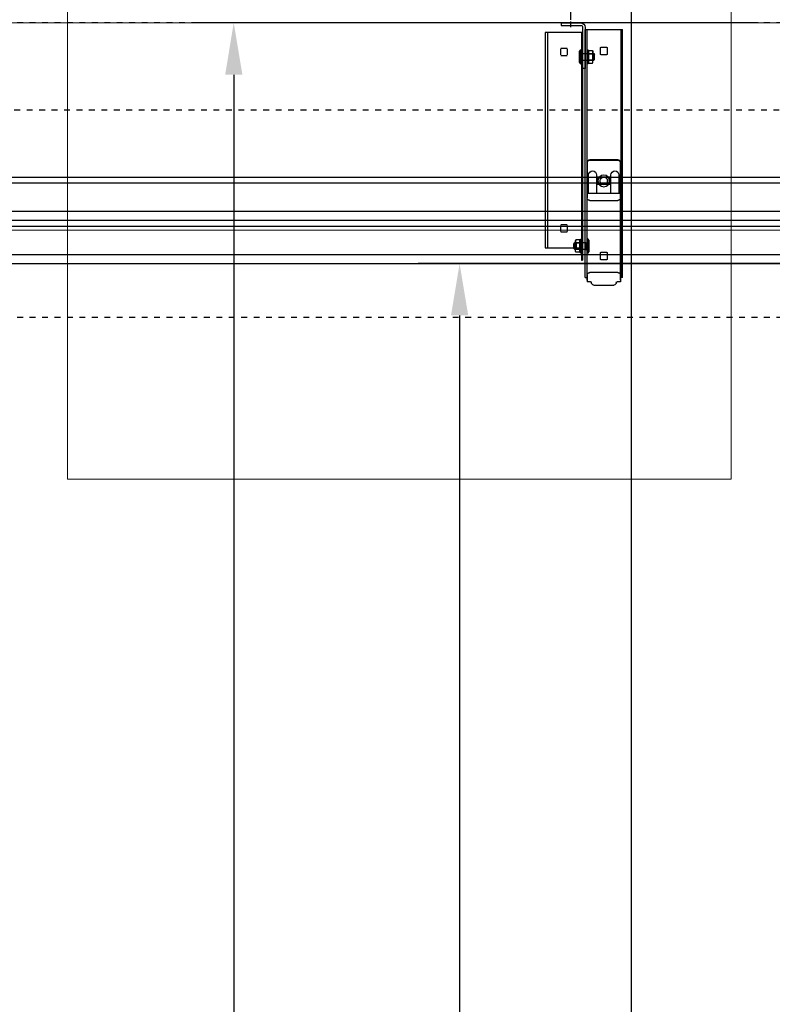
# Model space of a CAD drawing. Header units: millimetres. Extents: x 22865 to 60762, y -18816 to 15611.
# Tile 178 of 256: x 26054 to 26145, y 9765 to 9884. Entities that reach past the tile are written whole.
import ezdxf

# ---------------------------------------------------------------- set-up
doc = ezdxf.new("R2010")
doc.units = ezdxf.units.MM
doc.linetypes.add('1_OTDI', pattern=[0])
doc.linetypes.add('DASHED', pattern=[15, 7, -8])
for name, color, linetype in [('1', 7, 'Continuous'), ('A_KURVEN', 7, 'Continuous'), ('bramy przemyslowe', 5, 'Continuous'), ('BRO0010100955_PBL77', 7, 'Continuous'), ('BRO0010100975_PBL47', 7, 'Continuous'), ('BRO0010102688_PBL26', 7, 'Continuous'), ('BRO0010102688_PBL49', 7, 'Continuous'), ('WYMIARY', 6, 'Continuous'), ('Z3018270_PBL71', 7, 'Continuous'), ('Z3018270_PBL97', 7, 'Continuous'), ('Z3043208_PBL69', 7, 'Continuous'), ('Z3043208_PBL93', 7, 'Continuous'), ('Z3050193_PBL91', 7, 'Continuous'), ('Z3067109_AF2_PBL40', 7, 'Continuous'), ('Z3068498_AF5_PBL82', 7, 'Continuous')]:
    doc.layers.add(name, color=color, linetype=linetype)
for name, color, linetype, lineweight in [('Archibet 320-W Umeblowanie_Nr_pióra__162', 252, 'Continuous', 5), ('CIENKA', 1, 'Continuous', 13), ('projekt', 6, 'Continuous', 9)]:
    doc.layers.add(name, color=color, linetype=linetype, lineweight=lineweight)
doc.styles.add('1-100', font='simplex.shx', dxfattribs={"width": 0.8, "height": 15})
doc.styles.add('CONVERTER_11', font='txt.shx', dxfattribs={"width": 0.9})
doc.dimstyles.new('1-100', dxfattribs={"dimscale": 0.5, "dimtxt": 100, "dimasz": 1, "dimexe": 0.18, "dimexo": 0.0625, "dimgap": 5, "dimtad": 1, "dimdec": 1, "dimzin": 0, "dimdsep": 46, "dimtxsty": '1-100', "dimblk1": 'K', "dimblk2": 'K', "dimsah": 1, "dimcen": 0.09, "dimse1": 1, "dimse2": 1, "dimadec": 0, "dimazin": 0, "dimtfac": 1, "dimtdec": 1, "dimtofl": 0, "dimtmove": 0, "dimatfit": 3, "dimldrblk": 'K', "dimfxl": 0, "dimtolj": 1, "dimtzin": 0, "dimarcsym": 0})
doc.dimstyles.new('ME10_DIM_16', dxfattribs={"dimtxt": 62.5, "dimasz": 62.5, "dimexe": 50, "dimexo": 0, "dimgap": 37.5, "dimtad": 1, "dimdec": 0, "dimdsep": 46, "dimtxsty": 'CONVERTER_11', "dimsah": 1, "dimcen": 0.09, "dimclrd": 2, "dimclre": 2, "dimclrt": 3, "dimadec": 0, "dimazin": 0, "dimtfac": 1, "dimtdec": 4, "dimtix": 1, "dimtmove": 0, "dimatfit": 3, "dimfxl": 0, "dimtolj": 1, "dimtzin": 0, "dimarcsym": 0})
doc.dimstyles.new('ME10_DIM_17', dxfattribs={"dimtxt": 62.5, "dimasz": 62.5, "dimexe": 50, "dimexo": 0, "dimgap": 37.5, "dimtad": 1, "dimdsep": 46, "dimtxsty": 'CONVERTER_11', "dimsah": 1, "dimcen": 0.09, "dimclrd": 2, "dimclre": 2, "dimclrt": 3, "dimadec": 0, "dimazin": 0, "dimtfac": 1, "dimtdec": 4, "dimtix": 1, "dimtmove": 0, "dimatfit": 3, "dimfxl": 0, "dimtolj": 1, "dimtzin": 0, "dimarcsym": 0})

# ---------------------------------------------------------------- blocks, each defined once
blk = doc.blocks.new('K')
for p, q in [((0, -19.11), (0, 19.11)), ((-19.11, 0), (19.11, 0))]:
    blk.add_line(p, q)
blk.add_circle((0, 0), 2.02)
blk = doc.blocks.new('*D504')
at = {"layer": 'WYMIARY', "color": 0, "lineweight": -2}
blk.add_line((26127.72, 10030.26), (26127.72, 9409.26), dxfattribs=at)
at = {"layer": 'WYMIARY', "color": 0, "linetype": 'ByBlock', "lineweight": -2, "xscale": 0.5, "yscale": 0.5, "zscale": 0.5}
for p, rotation in [((26127.72, 10030.76), 90), ((26127.72, 9408.76), 270)]:
    blk.add_blockref('K', p, dxfattribs=dict(at, rotation=rotation))
at = {"layer": 'WYMIARY', "color": 0, "ltscale": 0.2, "insert": (26117.72, 9719.76), "char_height": 15, "attachment_point": 5, "rotation": 90, "style": '1-100'}
blk.add_mtext('\\A1;622.0', dxfattribs=at)
blk = doc.blocks.new('Abhängung_BRO0010102703_ABL25__11', base_point=(2386.2, 4250.1))
at = {"layer": '1', "color": 1, "linetype": 'DASHED'}
blk.add_line((4174.8, 5765.9), (4174.8, 5774.9), dxfattribs=at)
at = {"layer": '1', "color": 2, "linetype": 'Continuous'}
blk.add_line((4112.6, 5464.1), (4115.1, 5464.1), dxfattribs=at)
at = {"layer": 'BRO0010100955_PBL77', "color": 2, "linetype": 'Continuous'}
for p, q in [((4115.1, 5602.6), (4115.1, 5570.1)), ((4152.1, 5605.6), (4118.1, 5605.6)), ((4155.1, 5602.6), (4155.1, 5570.1)), ((4116.8, 5587.8), (4116.8, 5565.6)), ((4126.4, 5565.6), (4126.4, 5587.8)), ((4143.8, 5587.8), (4143.8, 5565.6)), ((4153.4, 5565.6), (4153.4, 5587.8)), ((4115.1, 5570.1), (4115.1, 5565.6)), ((4115.1, 5565.6), (4115.1, 5560.1)), ((4115.1, 5565.6), (4155.1, 5565.6)), ((4116.8, 5565.6), (4126.4, 5565.6)), ((4143.8, 5565.6), (4153.4, 5565.6)), ((4155.1, 5570.1), (4155.1, 5565.6)), ((4155.1, 5565.6), (4155.1, 5560.1)), ((4152.1, 5557.1), (4118.1, 5557.1))]:
    blk.add_line(p, q, dxfattribs=at)
blk.add_circle((4135.1, 5580.6), 7, dxfattribs=at)
for centre, radius, start, end in [((4118.1, 5602.6), 3, 90, 180), ((4152.1, 5602.6), 3, 0, 90), ((4121.6, 5587.8), 4.8, 0, 180), ((4148.6, 5587.8), 4.8, 0, 180)]:
    blk.add_arc(centre, radius, start, end, dxfattribs=at)
for points in [[(4115.1, 5560.1), (4115.1, 5559.8), (4115.1, 5559.5), (4115.2, 5559.3), (4115.3, 5559), (4115.4, 5558.8), (4115.5, 5558.6), (4115.6, 5558.3), (4115.8, 5558.1), (4116, 5557.9), (4116.2, 5557.8), (4116.4, 5557.6), (4116.6, 5557.5), (4116.8, 5557.3), (4117.1, 5557.2), (4117.3, 5557.2), (4117.6, 5557.1), (4117.8, 5557.1), (4118.1, 5557.1)], [(4152.1, 5557.1), (4152.3, 5557.1), (4152.6, 5557.1), (4152.9, 5557.2), (4153.1, 5557.2), (4153.4, 5557.3), (4153.6, 5557.5), (4153.8, 5557.6), (4154, 5557.8), (4154.2, 5557.9), (4154.4, 5558.1), (4154.5, 5558.3), (4154.7, 5558.6), (4154.8, 5558.8), (4154.9, 5559), (4155, 5559.3), (4155, 5559.5), (4155.1, 5559.8), (4155.1, 5560.1)]]:
    blk.add_spline(points, degree=3, dxfattribs=at)
at = {"layer": 'BRO0010100975_PBL47', "color": 2, "linetype": 'Continuous'}
for p, q in [((4115.1, 5567.2), (4115.1, 5603.1)), ((4118.1, 5606.1), (4152.1, 5606.1)), ((4155.1, 5567.2), (4155.1, 5603.1)), ((4130.8, 5581.1), (4130.8, 5580.1)), ((4139.3, 5580.1), (4139.3, 5581.1)), ((4115.1, 5461.1), (4115.1, 5567.2)), ((4155.1, 5461.1), (4155.1, 5567.2)), ((4115.1, 5467.5), (4115.1, 5463.2)), ((4115.1, 5463.2), (4115.1, 5459.1)), ((4115.1, 5459.1), (4119.1, 5459.1)), ((4115.1, 5459.1), (4119.1, 5459.1)), ((4118.1, 5470.1), (4152.1, 5470.1)), ((4151.1, 5459.1), (4155.1, 5459.1)), ((4151.1, 5459.1), (4155.1, 5459.1)), ((4155.1, 5467.5), (4155.1, 5463.2)), ((4155.1, 5463.2), (4155.1, 5459.1)), ((4147.1, 5455.1), (4123, 5455.1)), ((4147.1, 5455.1), (4123, 5455.1))]:
    blk.add_line(p, q, dxfattribs=at)
for centre, radius, start, end in [((4118.1, 5603.1), 3, 90, 180), ((4152.1, 5603.1), 3, 0, 90), ((4135.1, 5581.1), 4.25, 0, 180), ((4135.1, 5580.1), 4.25, 180, 0), ((4119.1, 5458.1), 1, 0, 90), ((4151.1, 5458.1), 1, 90, 180), ((4123.1, 5458.1), 2.98, 179.6155, 269.6155), ((4147.1, 5458.1), 2.98, 270.3845, 0.3845)]:
    blk.add_arc(centre, radius, start, end, dxfattribs=at)
for points in [[(4118.1, 5470.1), (4117.9, 5470.1), (4117.6, 5470.1), (4117.4, 5470), (4117.2, 5470), (4116.9, 5469.9), (4116.7, 5469.8), (4116.5, 5469.7), (4116.3, 5469.6), (4116.1, 5469.5), (4116, 5469.3), (4115.8, 5469.2), (4115.7, 5469), (4115.5, 5468.8), (4115.4, 5468.7), (4115.3, 5468.5), (4115.2, 5468.3), (4115.2, 5468.1), (4115.1, 5467.9), (4115.1, 5467.7), (4115.1, 5467.5)], [(4155.1, 5467.5), (4155.1, 5467.7), (4155.1, 5467.9), (4155, 5468.1), (4154.9, 5468.3), (4154.9, 5468.5), (4154.8, 5468.7), (4154.6, 5468.8), (4154.5, 5469), (4154.4, 5469.2), (4154.2, 5469.3), (4154, 5469.5), (4153.9, 5469.6), (4153.7, 5469.7), (4153.4, 5469.8), (4153.2, 5469.9), (4153, 5470), (4152.8, 5470), (4152.6, 5470.1), (4152.3, 5470.1), (4152.1, 5470.1)]]:
    blk.add_spline(points, degree=3, dxfattribs=at)
at = {"layer": 'BRO0010102688_PBL26', "color": 2, "linetype": 'Continuous'}
for p, q in [((4160.6, 5759.6), (4160.6, 5485.2)), ((4160.6, 5759.6), (4205.6, 5759.6)), ((4162.1, 5759.6), (4162.1, 5485.2)), ((4203.1, 5759.6), (4203.1, 5499.9)), ((4205.6, 5759.6), (4205.6, 5499.9)), ((4178.8, 5732.4), (4178.8, 5739.7)), ((4179.3, 5740.2), (4186.8, 5740.2)), ((4186.8, 5731.9), (4179.3, 5731.9)), ((4187.3, 5739.7), (4187.3, 5732.4)), ((4178.8, 5519.7), (4178.8, 5527)), ((4179.3, 5527.5), (4186.8, 5527.5)), ((4186.8, 5519.2), (4179.3, 5519.2)), ((4187.3, 5527), (4187.3, 5519.7)), ((4205.6, 5499.9), (4162.1, 5499.9)), ((4162.1, 5485.2), (4160.6, 5485.2))]:
    blk.add_line(p, q, dxfattribs=at)
for points in [[(4178.8, 5739.7), (4178.8, 5739.8), (4178.8, 5739.8), (4178.9, 5739.9), (4178.9, 5739.9), (4178.9, 5740), (4178.9, 5740), (4179, 5740), (4179, 5740.1), (4179, 5740.1), (4179.1, 5740.1), (4179.1, 5740.1), (4179.1, 5740.2), (4179.2, 5740.2), (4179.2, 5740.2), (4179.3, 5740.2), (4179.3, 5740.2)], [(4179.3, 5731.9), (4179.3, 5731.9), (4179.2, 5732), (4179.2, 5732), (4179.1, 5732), (4179.1, 5732), (4179.1, 5732), (4179, 5732), (4179, 5732.1), (4179, 5732.1), (4178.9, 5732.1), (4178.9, 5732.2), (4178.9, 5732.2), (4178.9, 5732.3), (4178.8, 5732.3), (4178.8, 5732.3), (4178.8, 5732.4)], [(4186.8, 5740.2), (4186.9, 5740.2), (4186.9, 5740.2), (4187, 5740.2), (4187, 5740.2), (4187.1, 5740.1), (4187.1, 5740.1), (4187.2, 5740.1), (4187.2, 5740.1), (4187.2, 5740), (4187.3, 5740), (4187.3, 5740), (4187.3, 5739.9), (4187.3, 5739.9), (4187.3, 5739.8), (4187.3, 5739.8), (4187.3, 5739.7)], [(4187.3, 5732.4), (4187.3, 5732.3), (4187.3, 5732.3), (4187.3, 5732.3), (4187.3, 5732.2), (4187.3, 5732.2), (4187.3, 5732.1), (4187.2, 5732.1), (4187.2, 5732.1), (4187.2, 5732), (4187.1, 5732), (4187.1, 5732), (4187, 5732), (4187, 5732), (4186.9, 5732), (4186.9, 5731.9), (4186.8, 5731.9)], [(4178.8, 5527), (4178.8, 5527.1), (4178.8, 5527.1), (4178.9, 5527.2), (4178.9, 5527.2), (4178.9, 5527.2), (4178.9, 5527.3), (4179, 5527.3), (4179, 5527.3), (4179, 5527.4), (4179.1, 5527.4), (4179.1, 5527.4), (4179.1, 5527.4), (4179.2, 5527.5), (4179.2, 5527.5), (4179.3, 5527.5), (4179.3, 5527.5)], [(4179.3, 5519.2), (4179.3, 5519.2), (4179.2, 5519.2), (4179.2, 5519.2), (4179.1, 5519.3), (4179.1, 5519.3), (4179.1, 5519.3), (4179, 5519.3), (4179, 5519.4), (4179, 5519.4), (4178.9, 5519.4), (4178.9, 5519.5), (4178.9, 5519.5), (4178.9, 5519.5), (4178.8, 5519.6), (4178.8, 5519.6), (4178.8, 5519.7)], [(4186.8, 5527.5), (4186.9, 5527.5), (4186.9, 5527.5), (4187, 5527.5), (4187, 5527.4), (4187.1, 5527.4), (4187.1, 5527.4), (4187.2, 5527.4), (4187.2, 5527.3), (4187.2, 5527.3), (4187.3, 5527.3), (4187.3, 5527.2), (4187.3, 5527.2), (4187.3, 5527.2), (4187.3, 5527.1), (4187.3, 5527.1), (4187.3, 5527)], [(4187.3, 5519.7), (4187.3, 5519.6), (4187.3, 5519.6), (4187.3, 5519.5), (4187.3, 5519.5), (4187.3, 5519.5), (4187.3, 5519.4), (4187.2, 5519.4), (4187.2, 5519.4), (4187.2, 5519.3), (4187.1, 5519.3), (4187.1, 5519.3), (4187, 5519.3), (4187, 5519.2), (4186.9, 5519.2), (4186.9, 5519.2), (4186.8, 5519.2)]]:
    blk.add_spline(points, degree=3, dxfattribs=at)
at = {"layer": 'BRO0010102688_PBL49', "color": 2, "linetype": 'Continuous'}
for p, q in [((4112.6, 5464.1), (4112.6, 5763.1)), ((4157.6, 5763.1), (4112.6, 5763.1)), ((4114.1, 5464.1), (4114.1, 5763.1)), ((4155.1, 5464.1), (4155.1, 5763.1)), ((4157.6, 5464.1), (4157.6, 5763.1)), ((4130.8, 5733.4), (4130.8, 5740.9)), ((4131.3, 5741.4), (4138.8, 5741.4)), ((4138.8, 5732.9), (4131.3, 5732.9)), ((4139.3, 5740.9), (4139.3, 5733.4)), ((4127.1, 5577.1), (4127.1, 5584.6)), ((4127.6, 5585.1), (4142.6, 5585.1)), ((4143.1, 5584.6), (4143.1, 5577.1)), ((4142.6, 5576.6), (4127.6, 5576.6)), ((4131.3, 5494.4), (4138.8, 5494.4)), ((4130.8, 5486.4), (4130.8, 5493.9)), ((4138.8, 5485.9), (4131.3, 5485.9)), ((4139.3, 5493.9), (4139.3, 5486.4)), ((4157.6, 5464.1), (4155.1, 5464.1))]:
    blk.add_line(p, q, dxfattribs=at)
for centre, start, end in [((4131.3, 5740.9), 90, 180), ((4131.3, 5733.4), 180, 270), ((4138.8, 5740.9), 0, 90), ((4138.8, 5733.4), 270, 0), ((4127.6, 5584.6), 90, 180), ((4142.6, 5584.6), 0, 90), ((4127.6, 5577.1), 180, 270), ((4142.6, 5577.1), 270, 0), ((4131.3, 5493.9), 90, 180), ((4138.8, 5493.9), 0, 90), ((4131.3, 5486.4), 180, 270), ((4138.8, 5486.4), 270, 0)]:
    blk.add_arc(centre, 0.5, start, end, dxfattribs=at)
at = {"layer": 'Z3018270_PBL71', "color": 2, "linetype": 'Continuous'}
for p, q in [((4162.1, 5510), (4162.1, 5494.2)), ((4162.6, 5506.4), (4162.6, 5497.8)), ((4162.6, 5506.4), (4163.6, 5505.4)), ((4163.2, 5493.9), (4163.2, 5510.3)), ((4163.6, 5509.6), (4168.6, 5509.6)), ((4168.1, 5505.4), (4169.1, 5506.4)), ((4168.6, 5509.6), (4169.1, 5508.6)), ((4169.1, 5495.6), (4169.1, 5508.6)), ((4162.6, 5497.8), (4163.6, 5498.8)), ((4163.6, 5505.9), (4168.6, 5505.9)), ((4163.6, 5498.8), (4163.6, 5505.4)), ((4163.6, 5505.4), (4168.1, 5505.4)), ((4163.6, 5498.8), (4168.1, 5498.8)), ((4163.6, 5498.4), (4168.6, 5498.4)), ((4163.6, 5494.6), (4168.6, 5494.6)), ((4168.1, 5498.8), (4168.1, 5505.4)), ((4168.1, 5498.8), (4169.1, 5497.8)), ((4168.6, 5494.6), (4169.1, 5495.6))]:
    blk.add_line(p, q, dxfattribs=at)
for centre, radius, start, end in [((4162.7, 5510), 0.6, 28.7492, 180), ((4112.9, 5501), 50, 6.1961, 10.3367), ((4128.1, 5491.1), 40, 27.6391, 28.7492), ((4112.9, 5503.2), 50, 349.6633, 353.8039), ((4162.7, 5494.2), 0.6, 180, 331.2508), ((4128.1, 5513.2), 40, 331.2508, 332.3609)]:
    blk.add_arc(centre, radius, start, end, dxfattribs=at)
for points in [[(4163.6, 5505.9), (4163.7, 5506.1), (4163.8, 5506.3), (4163.9, 5506.5), (4164, 5506.8), (4164, 5507), (4164.1, 5507.3), (4164.1, 5507.5), (4164.1, 5507.7), (4164.1, 5508), (4164.1, 5508.2), (4164, 5508.5), (4164, 5508.7), (4163.9, 5508.9), (4163.8, 5509.2), (4163.7, 5509.4), (4163.6, 5509.6)], [(4168.6, 5509.6), (4168.8, 5509.3), (4168.9, 5509), (4169, 5508.7), (4169, 5508.4), (4169.1, 5508), (4169.1, 5507.7)], [(4169.1, 5507.7), (4169.1, 5507.4), (4169, 5507.1), (4169, 5506.8), (4168.9, 5506.5), (4168.8, 5506.2), (4168.6, 5505.9)], [(4163.6, 5498.4), (4163.7, 5498.8), (4163.8, 5499.3), (4163.9, 5499.7), (4164, 5500.2), (4164, 5500.7), (4164.1, 5501.2), (4164.1, 5501.6), (4164.1, 5502.1), (4164.1, 5502.6), (4164.1, 5503.1), (4164, 5503.5), (4164, 5504), (4163.9, 5504.5), (4163.8, 5505), (4163.7, 5505.4), (4163.6, 5505.9)], [(4163.6, 5494.6), (4163.7, 5494.8), (4163.8, 5495.1), (4163.9, 5495.3), (4164, 5495.5), (4164, 5495.8), (4164.1, 5496), (4164.1, 5496.3), (4164.1, 5496.5), (4164.1, 5496.7), (4164.1, 5497), (4164, 5497.2), (4164, 5497.4), (4163.9, 5497.7), (4163.8, 5497.9), (4163.7, 5498.1), (4163.6, 5498.4)], [(4168.6, 5505.9), (4168.8, 5505.2), (4168.9, 5504.6), (4169, 5504), (4169, 5503.3), (4169.1, 5502.7), (4169.1, 5502.1)], [(4169.1, 5502.1), (4169.1, 5501.5), (4169, 5500.9), (4169, 5500.2), (4168.9, 5499.6), (4168.8, 5499), (4168.6, 5498.4)], [(4169.1, 5496.5), (4169.1, 5496.8), (4169, 5497.1), (4169, 5497.4), (4168.9, 5497.7), (4168.8, 5498), (4168.6, 5498.4)], [(4168.6, 5494.6), (4168.8, 5494.9), (4168.9, 5495.2), (4169, 5495.6), (4169, 5495.9), (4169.1, 5496.2), (4169.1, 5496.5)]]:
    blk.add_spline(points, degree=3, dxfattribs=at)
at = {"layer": 'Z3018270_PBL97', "color": 2, "linetype": 'Continuous'}
for p, q in [((4148.6, 5737.6), (4148.1, 5736.6)), ((4148.1, 5723.6), (4148.1, 5736.6)), ((4153.6, 5737.6), (4148.6, 5737.6)), ((4153.6, 5733.9), (4148.6, 5733.9)), ((4154, 5721.9), (4154, 5738.3)), ((4155.1, 5738), (4155.1, 5722.2)), ((4148.6, 5722.6), (4148.1, 5723.6)), ((4153.6, 5726.4), (4148.6, 5726.4)), ((4153.6, 5722.6), (4148.6, 5722.6))]:
    blk.add_line(p, q, dxfattribs=at)
for centre, radius, start, end in [((4189, 5719.1), 40, 151.2508, 152.3609), ((4154.5, 5738), 0.6, 0, 151.2508), ((4189, 5741.2), 40, 207.6391, 208.7492), ((4154.5, 5722.2), 0.6, 208.7492, 0)]:
    blk.add_arc(centre, radius, start, end, dxfattribs=at)
for points in [[(4148.6, 5737.6), (4148.4, 5737.3), (4148.3, 5737), (4148.2, 5736.7), (4148.1, 5736.4), (4148.1, 5736), (4148.1, 5735.7)], [(4148.1, 5735.7), (4148.1, 5735.4), (4148.1, 5735.1), (4148.2, 5734.8), (4148.3, 5734.5), (4148.4, 5734.2), (4148.6, 5733.9)], [(4148.6, 5733.9), (4148.4, 5733.2), (4148.3, 5732.6), (4148.2, 5732), (4148.1, 5731.3), (4148.1, 5730.7), (4148.1, 5730.1)], [(4153.6, 5733.9), (4153.5, 5734.1), (4153.4, 5734.3), (4153.3, 5734.5), (4153.2, 5734.8), (4153.2, 5735), (4153.1, 5735.3), (4153.1, 5735.5), (4153.1, 5735.7), (4153.1, 5736), (4153.1, 5736.2), (4153.2, 5736.5), (4153.2, 5736.7), (4153.3, 5736.9), (4153.4, 5737.2), (4153.5, 5737.4), (4153.6, 5737.6)], [(4153.6, 5726.4), (4153.5, 5726.8), (4153.4, 5727.3), (4153.3, 5727.7), (4153.2, 5728.2), (4153.2, 5728.7), (4153.1, 5729.2), (4153.1, 5729.6), (4153.1, 5730.1), (4153.1, 5730.6), (4153.1, 5731.1), (4153.2, 5731.5), (4153.2, 5732), (4153.3, 5732.5), (4153.4, 5733), (4153.5, 5733.4), (4153.6, 5733.9)], [(4148.1, 5730.1), (4148.1, 5729.5), (4148.1, 5728.9), (4148.2, 5728.2), (4148.3, 5727.6), (4148.4, 5727), (4148.6, 5726.4)], [(4148.1, 5724.5), (4148.1, 5724.8), (4148.1, 5725.1), (4148.2, 5725.4), (4148.3, 5725.7), (4148.4, 5726), (4148.6, 5726.4)], [(4148.6, 5722.6), (4148.4, 5722.9), (4148.3, 5723.2), (4148.2, 5723.6), (4148.1, 5723.9), (4148.1, 5724.2), (4148.1, 5724.5)], [(4153.6, 5722.6), (4153.5, 5722.8), (4153.4, 5723.1), (4153.3, 5723.3), (4153.2, 5723.5), (4153.2, 5723.8), (4153.1, 5724), (4153.1, 5724.3), (4153.1, 5724.5), (4153.1, 5724.7), (4153.1, 5725), (4153.2, 5725.2), (4153.2, 5725.4), (4153.3, 5725.7), (4153.4, 5725.9), (4153.5, 5726.1), (4153.6, 5726.4)]]:
    blk.add_spline(points, degree=3, dxfattribs=at)
at = {"layer": 'Z3043208_PBL69', "color": 2, "linetype": 'Continuous'}
for p, q in [((4152.8, 5495.4), (4152.8, 5508.9)), ((4153.9, 5493.8), (4153.9, 5510.4)), ((4154.3, 5493.6), (4154.3, 5510.6)), ((4154.3, 5510.6), (4154.8, 5510.6)), ((4154.8, 5493.6), (4154.8, 5510.6)), ((4155.1, 5510.3), (4155.1, 5493.9)), ((4155.6, 5506.1), (4155.6, 5498.1)), ((4156.6, 5506.1), (4155.6, 5506.1)), ((4156.6, 5506.1), (4156.6, 5498.1)), ((4156.6, 5506.1), (4156.6, 5498.1)), ((4156.6, 5506.1), (4170.1, 5506.1)), ((4170.1, 5498.1), (4170.1, 5506.1)), ((4170.1, 5506.1), (4171.1, 5505.1)), ((4155.1, 5505.6), (4156.6, 5505.6)), ((4155.1, 5498.6), (4156.6, 5498.6)), ((4156.6, 5498.1), (4155.6, 5498.1)), ((4156.6, 5498.1), (4170.1, 5498.1)), ((4170.1, 5498.1), (4171.1, 5499.1)), ((4171.1, 5499.1), (4171.1, 5505.1)), ((4154.3, 5493.6), (4154.8, 5493.6))]:
    blk.add_line(p, q, dxfattribs=at)
for centre, radius, start, end in [((4167.5, 5499.3), 17.5, 140.6033, 146.9599), ((4154.3, 5510.1), 0.5, 90, 140.6033), ((4154.8, 5510.3), 0.3, 360, 90), ((4155.6, 5506.6), 0.5, 180, 270), ((4167.5, 5504.9), 17.5, 213.0401, 219.3967), ((4155.6, 5497.6), 0.5, 90, 180), ((4154.3, 5494.1), 0.5, 219.3967, 270), ((4154.8, 5493.9), 0.3, 270, 0)]:
    blk.add_arc(centre, radius, start, end, dxfattribs=at)
at = {"layer": 'Z3043208_PBL93', "color": 2, "linetype": 'Continuous'}
for p, q in [((4147.1, 5734.1), (4146.1, 5733.1)), ((4146.1, 5727.1), (4146.1, 5733.1)), ((4147.1, 5726.1), (4147.1, 5734.1)), ((4160.6, 5734.1), (4147.1, 5734.1)), ((4160.6, 5724.9), (4160.6, 5735.3)), ((4160.6, 5735.3), (4161.6, 5735.3)), ((4160.6, 5735.3), (4161.6, 5735.3)), ((4160.6, 5735.1), (4161.6, 5735.1)), ((4160.6, 5726.1), (4160.6, 5734.1)), ((4160.6, 5732.1), (4161.6, 5732.1)), ((4160.6, 5731.4), (4161.6, 5731.4)), ((4162.1, 5738.3), (4162.1, 5721.9)), ((4162.4, 5721.6), (4162.4, 5738.6)), ((4162.9, 5738.6), (4162.4, 5738.6)), ((4162.9, 5721.6), (4162.9, 5738.6)), ((4163.2, 5721.8), (4163.2, 5738.4)), ((4164.4, 5723.4), (4164.4, 5736.9)), ((4147.1, 5726.1), (4146.1, 5727.1)), ((4160.6, 5726.1), (4147.1, 5726.1)), ((4160.6, 5728.8), (4161.6, 5728.8)), ((4160.6, 5728.1), (4161.6, 5728.1)), ((4160.6, 5725.2), (4161.6, 5725.2)), ((4160.6, 5725), (4161.6, 5725)), ((4160.6, 5724.9), (4161.6, 5724.9)), ((4162.9, 5721.6), (4162.4, 5721.6))]:
    blk.add_line(p, q, dxfattribs=at)
for centre, radius, start, end in [((4161.6, 5735.8), 0.5, 270, 0), ((4162.4, 5738.3), 0.3, 90, 180), ((4162.9, 5738.1), 0.5, 39.3967, 90), ((4149.7, 5727.3), 17.5, 33.0401, 39.3967), ((4161.6, 5724.4), 0.5, 0, 90), ((4162.4, 5721.9), 0.3, 180, 270), ((4162.9, 5722.1), 0.5, 270, 320.6033), ((4149.7, 5732.9), 17.5, 320.6033, 326.9599)]:
    blk.add_arc(centre, radius, start, end, dxfattribs=at)
for points in [[(4162.1, 5735.7), (4162.1, 5735.6), (4162, 5735.5), (4161.9, 5735.4), (4161.8, 5735.3), (4161.7, 5735.3), (4161.6, 5735.3)], [(4162.1, 5735.3), (4162.1, 5735.2), (4162, 5735.2), (4161.9, 5735.1), (4161.8, 5735.1), (4161.7, 5735.1), (4161.6, 5735.1)], [(4162.1, 5732.5), (4162.1, 5732.4), (4162, 5732.3), (4161.9, 5732.2), (4161.8, 5732.1), (4161.7, 5732.1), (4161.6, 5732.1)], [(4162.1, 5731.2), (4162.1, 5731.2), (4162, 5731.3), (4161.9, 5731.3), (4161.8, 5731.4), (4161.7, 5731.4), (4161.6, 5731.4)], [(4162.1, 5729), (4162.1, 5729), (4162, 5728.9), (4161.9, 5728.9), (4161.8, 5728.9), (4161.7, 5728.8), (4161.6, 5728.8)], [(4162.1, 5727.7), (4162.1, 5727.8), (4162, 5727.9), (4161.9, 5728), (4161.8, 5728.1), (4161.7, 5728.1), (4161.6, 5728.1)], [(4162.1, 5724.9), (4162.1, 5725), (4162, 5725.1), (4161.9, 5725.1), (4161.8, 5725.1), (4161.7, 5725.2), (4161.6, 5725.2)], [(4162.1, 5724.5), (4162.1, 5724.6), (4162, 5724.7), (4161.9, 5724.8), (4161.8, 5724.9), (4161.7, 5724.9), (4161.6, 5725)]]:
    blk.add_spline(points, degree=3, dxfattribs=at)
at = {"layer": 'Z3050193_PBL91', "color": 2, "linetype": 'Continuous'}
for p, q in [((4186.6, 5771.1), (4163.1, 5771.1)), ((4186.6, 5768.1), (4163.1, 5768.1)), ((4186.6, 5771.1), (4186.6, 5768.1)), ((4157.6, 5765.6), (4157.6, 5716.1)), ((4160.6, 5765.6), (4160.6, 5716.1)), ((4157.6, 5716.1), (4160.6, 5716.1))]:
    blk.add_line(p, q, dxfattribs=at)
for radius in [5.5, 2.5]:
    blk.add_arc((4163.1, 5765.6), radius, 90, 180, dxfattribs=at)
blk = doc.blocks.new('Oben_Z3068498_AF5_PBL82__END', base_point=(2981.7, 4152.3))
at = {"layer": 'Z3068498_AF5_PBL82', "color": 2, "linetype": 'Continuous'}
for p, q in [((7053.5, 5585.1), (3260.6, 5585.1)), ((7053.5, 5578.1), (3260.6, 5578.1)), ((7053.5, 5544.1), (3260.6, 5544.1)), ((7053.5, 5533.1), (3260.6, 5533.1))]:
    blk.add_line(p, q, dxfattribs=at)
blk = doc.blocks.new('Unten_Z3067109_AF2_PBL40_', base_point=(3595.4, 4267.1))
at = {"layer": 'Z3067109_AF2_PBL40', "color": 2, "linetype": 'Continuous'}
for p, q in [((7053.5, 5533.1), (3809.1, 5533.1)), ((7051.5, 5526.1), (3809.1, 5526.1)), ((7051.5, 5492.1), (3809.1, 5492.1)), ((7053.5, 5481.1), (3809.1, 5481.1))]:
    blk.add_line(p, q, dxfattribs=at)
blk = doc.blocks.new('Waagerechte_Laufschiene', base_point=(2981.7, 4152.3))
at = {"layer": '1'}
for name, p in [('Oben_Z3068498_AF5_PBL82__END', (2981.7, 4152.3)), ('Unten_Z3067109_AF2_PBL40_', (3595.4, 4267.1))]:
    blk.add_blockref(name, p, dxfattribs=at)
blk = doc.blocks.new('MFR', base_point=(2875, 1021.1))
at = {"layer": '1', "color": 2, "linetype": 'DASHED'}
blk.add_line((3515, 5771.1), (7350.5, 5771.1), dxfattribs=at)
at = {"layer": 'A_KURVEN', "color": 2, "linetype": 'DASHED'}
for p, q in [((7350.5, 5666.1), (3515, 5666.1)), ((3425, 5416.1), (7350.5, 5416.1))]:
    blk.add_line(p, q, dxfattribs=at)
blk = doc.blocks.new('*D1062')
at = {"layer": '1', "color": 2, "lineweight": -2}
for p, q in [((21731.9, 20908.9), (21731.9, 21474.6)), ((23031.7, 20905.1), (23031.7, 21474.6)), ((21794.4, 21424.6), (22969.2, 21424.6))]:
    blk.add_line(p, q, dxfattribs=at)
at = {"layer": '1', "color": 2}
for points in [[(21794.4, 21435), (21794.4, 21414.2), (21731.9, 21424.6)], [(22969.2, 21414.2), (22969.2, 21435), (23031.7, 21424.6)]]:
    blk.add_solid(points, dxfattribs=at)
at = {"layer": '1', "color": 3, "insert": (22381.8, 21493.3), "char_height": 62.5, "attachment_point": 5, "style": 'CONVERTER_11'}
blk.add_mtext('\\A1;1300', dxfattribs=at)
blk = doc.blocks.new('*D1063')
at = {"layer": '1', "color": 2, "lineweight": -2}
for p, q in [((22097.7, 20615.1), (21547.9, 20615.1)), ((21597.9, 20552.6), (21597.9, 18605.5)), ((21597.9, 16217.6), (21597.9, 18164.8)), ((22731.7, 16155.1), (21547.9, 16155.1))]:
    blk.add_line(p, q, dxfattribs=at)
at = {"layer": '1', "color": 2}
for points in [[(21608.3, 20552.6), (21587.5, 20552.6), (21597.9, 20615.1)], [(21587.5, 16217.6), (21608.3, 16217.6), (21597.9, 16155.1)]]:
    blk.add_solid(points, dxfattribs=at)
at = {"layer": '1', "color": 3, "insert": (21597.9, 18385.1), "char_height": 62.5, "attachment_point": 5, "rotation": 90, "style": 'CONVERTER_11'}
blk.add_mtext('\\A1;LH=4460', dxfattribs=at)
blk = doc.blocks.new('*D1071')
at = {"layer": '1', "color": 2, "lineweight": -2}
for p, q in [((21957.9, 20905.1), (21275.7, 20905.1)), ((21325.7, 20842.6), (21325.7, 18750.5)), ((21325.7, 16217.6), (21325.7, 18309.8)), ((21957.9, 16155.1), (21275.7, 16155.1))]:
    blk.add_line(p, q, dxfattribs=at)
at = {"layer": '1', "color": 2}
for points in [[(21336.1, 20842.6), (21315.3, 20842.6), (21325.7, 20905.1)], [(21315.3, 16217.6), (21336.1, 16217.6), (21325.7, 16155.1)]]:
    blk.add_solid(points, dxfattribs=at)
at = {"layer": '1', "color": 3, "insert": (21325.7, 18530.1), "char_height": 62.5, "attachment_point": 5, "rotation": 90, "style": 'CONVERTER_11'}
blk.add_mtext('\\A1;LH=4750', dxfattribs=at)
blk = doc.blocks.new('*D2030')
at = {"layer": 'projekt', "color": 0, "lineweight": -2, "ltscale": 0.2}
blk.add_line((27131.17, 11439.67), (23567.17, 11439.67), dxfattribs=at)
at = {"layer": 'projekt', "color": 0, "linetype": 'ByBlock', "lineweight": -2, "xscale": 0.5, "yscale": 0.5, "zscale": 0.5, "rotation": 180}
blk.add_blockref('K', (23566.67, 11439.67), dxfattribs=at)
at = {"layer": 'projekt', "color": 0, "linetype": 'ByBlock', "lineweight": -2, "xscale": 0.5, "yscale": 0.5, "zscale": 0.5}
blk.add_blockref('K', (27131.67, 11439.67), dxfattribs=at)
at = {"layer": 'projekt', "color": 0, "ltscale": 0.2, "insert": (25349.17, 11449.67), "char_height": 15, "attachment_point": 5, "style": '1-100'}
blk.add_mtext('\\A1;3565.0', dxfattribs=at)
blk = doc.blocks.new('*D2052')
at = {"layer": 'projekt', "color": 0, "lineweight": -2, "ltscale": 0.2}
blk.add_line((26845.16, 10008.26), (26845.16, 9409.26), dxfattribs=at)
at = {"layer": 'projekt', "color": 0, "linetype": 'ByBlock', "lineweight": -2, "xscale": 0.5, "yscale": 0.5, "zscale": 0.5}
for p, rotation in [((26845.16, 10008.76), 90), ((26845.16, 9408.76), 270)]:
    blk.add_blockref('K', p, dxfattribs=dict(at, rotation=rotation))
at = {"layer": 'projekt', "color": 0, "ltscale": 0.2, "insert": (26835.16, 9708.76), "char_height": 15, "attachment_point": 5, "rotation": 90, "style": '1-100'}
blk.add_mtext('\\A1;600.0', dxfattribs=at)
blk = doc.blocks.new('brama przekroj h400cm')
at = {"layer": '1', "xscale": -1}
for name, p in [('Abhängung_BRO0010102703_ABL25__11', (23520.547, 19384.15)), ('Waagerechte_Laufschiene', (22925.012, 19286.364))]:
    blk.add_blockref(name, p, dxfattribs=at)
at = {"layer": 'Archibet 320-W Umeblowanie_Nr_pióra__162', "color": 9, "xscale": -1}
blk.add_blockref('MFR', (23031.721, 16155.15), dxfattribs=at)
at = {"layer": '1'}
dim = blk.add_linear_dim(base=(23031.721, 21424.594), p1=(21731.915, 20908.919), p2=(23031.721, 20905.15), angle=180, dimstyle='ME10_DIM_16', dxfattribs=at)
dim.commit()
dim.dimension.update_dxf_attribs({"geometry": '*D1062', "text_midpoint": (22381.818, 21493.344), "text_rotation": 0.000139})
for base, p1, p2, override, picture, middle in [((21325.733, 16155.15), (21957.885, 20905.15), (21957.885, 16155.15), {"dimpost": 'LH=<>', "dimtxsty": 'CONVERTER_11'}, '*D1071', (21325.733, 18530.15)), ((21597.924, 16155.15), (22097.694, 20615.15), (22731.721, 16155.15), {"dimpost": 'LH=<>'}, '*D1063', (21597.924, 18385.15))]:
    dim = blk.add_linear_dim(base=base, p1=p1, p2=p2, angle=90, dimstyle='ME10_DIM_17', override=override, dxfattribs=at)
    dim.commit()
    dim.dimension.update_dxf_attribs({"geometry": picture, "text_midpoint": middle, "text_rotation": 90})

msp = doc.modelspace()

# ---------------------------------------------------------------- linework, layer by layer
at = {"layer": 'CIENKA', "linetype": '1_OTDI', "lineweight": 15, "ltscale": 0.02}
msp.add_line((26206.43, 9883.76), (24611.43, 9883.76), dxfattribs=at)
at = {"layer": 'projekt', "color": 224, "ltscale": 0.2}
msp.add_line((26059.79, 9834.86), (26059.79, 9972.61), dxfattribs=at)
for points in [[(26139.79, 9828.76), (26059.79, 9828.76), (26059.79, 9958.76), (26139.79, 9958.76)], [(26155.49, 9858.76), (24757.49, 9858.76), (24757.49, 9408.76), (26155.49, 9408.76)]]:
    msp.add_lwpolyline(points, close=True, dxfattribs=at)

# ---------------------------------------------------------------- block references
at = {"layer": 'bramy przemyslowe', "color": 0, "xscale": 0.1, "yscale": 0.1, "zscale": 0.1}
msp.add_blockref('brama przekroj h400cm', (23947.26, 7793.24), dxfattribs=at)

# ---------------------------------------------------------------- dimensions: what is measured, and where the dimension line sits
at = {"layer": 'projekt', "color": 5, "ltscale": 0.2}
dim = msp.add_linear_dim(base=(23566.67, 11439.67), p1=(27131.67, 6344.06), p2=(23566.67, 6344.06), dimstyle='1-100', dxfattribs=at)
dim.commit()
dim.dimension.update_dxf_attribs({"geometry": '*D2030', "text_midpoint": (25349.17, 11449.67)})
dim = msp.add_linear_dim(base=(26845.16, 9408.76), p1=(25983.81, 10008.76), p2=(26853.36, 9408.76), angle=90, dimstyle='1-100', dxfattribs=at)
dim.commit()
dim.dimension.update_dxf_attribs({"geometry": '*D2052', "text_midpoint": (26835.16, 9708.76)})
at = {"layer": 'WYMIARY'}
dim = msp.add_linear_dim(base=(26127.72, 9408.76), p1=(26137.28, 10030.76), p2=(26129.45, 9408.76), angle=90, dimstyle='1-100', override={"dimtxsty": '1-100', "dimldrblk": 'K'}, dxfattribs=at)
dim.commit()
dim.dimension.update_dxf_attribs({"geometry": '*D504', "text_midpoint": (26117.72, 9719.76)})

doc.saveas('drawing.dxf')
